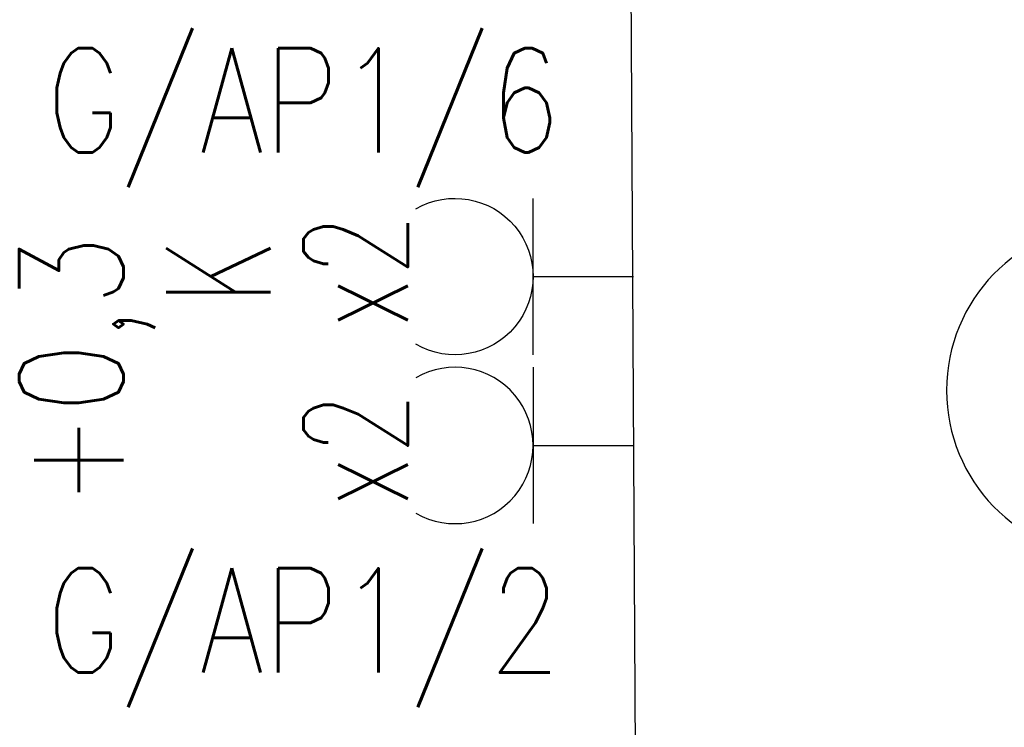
# Model space of a CAD drawing. Header units: inches. Extents: x -145354 to -97635, y 38777 to 78670.
# Tile 119 of 231: x -140134 to -139945, y 50600 to 50735. Entities that reach past the tile are written whole.
import ezdxf
from ezdxf.enums import TextEntityAlignment as Align

# ---------------------------------------------------------------- set-up
doc = ezdxf.new("R2010")
doc.units = ezdxf.units.IN
doc.header["$MEASUREMENT"] = 0
for name, color, linetype in [('E35', 6, 'Continuous'), ('E50', 3, 'Continuous'), ('Sc-cegla pelna', 32, 'Continuous')]:
    doc.layers.add(name, color=color, linetype=linetype)
doc.styles.add('ROMANS', font='romans', dxfattribs={"width": 0.85})

# ---------------------------------------------------------------- blocks, each defined once
blk = doc.blocks.new('g2')
at = {"layer": 'E35'}
blk.add_line((15, 19.27), (-15, 19.27), dxfattribs=at)
blk.add_arc((0, 34.27), 15, 150, 30, dxfattribs=at)
at = {"layer": 'E50'}
blk.add_line((0, 19.27), (0, 0), dxfattribs=at)

msp = doc.modelspace()

# ---------------------------------------------------------------- linework, layer by layer
at = {"layer": 'Sc-cegla pelna'}
msp.add_lwpolyline([(-140017.17, 50821.7), (-140015.29, 50481.67)], dxfattribs=at)
msp.add_arc((-139924.17, 50664.4), 32, 91.7908, 268.2092, dxfattribs=at)

# ---------------------------------------------------------------- block references
at = {"layer": 'E35', "xscale": -1, "rotation": 90.00000000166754}
msp.add_blockref('g2', (-140016.23, 50686.22), dxfattribs=at)
at = {"layer": 'E35', "rotation": 89.99999999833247}
msp.add_blockref('g2', (-140016.23, 50653.83), dxfattribs=at)

# ---------------------------------------------------------------- texts
at = {"layer": 'E35', "style": 'ROMANS'}
for s, rotation, width, p in [('G/AP1/6', 0, 0.8, (-140079.59, 50718.6)), ('x2', 90, 0.7, (-140069.56, 50687.15)), ('K', 90, 0.7, (-140095.91, 50687.15)), ('+0,3', 90, 0.8, (-140121.07, 50668.18)), ('x2', 90, 0.7, (-140069.56, 50652.9)), ('G/AP1/2', 360, 0.8, (-140079.59, 50618.84))]:
    msp.add_text(s, height=20, rotation=rotation, dxfattribs=dict(at, width=width)).set_placement(p, align=Align.MIDDLE)

doc.saveas('drawing.dxf')
